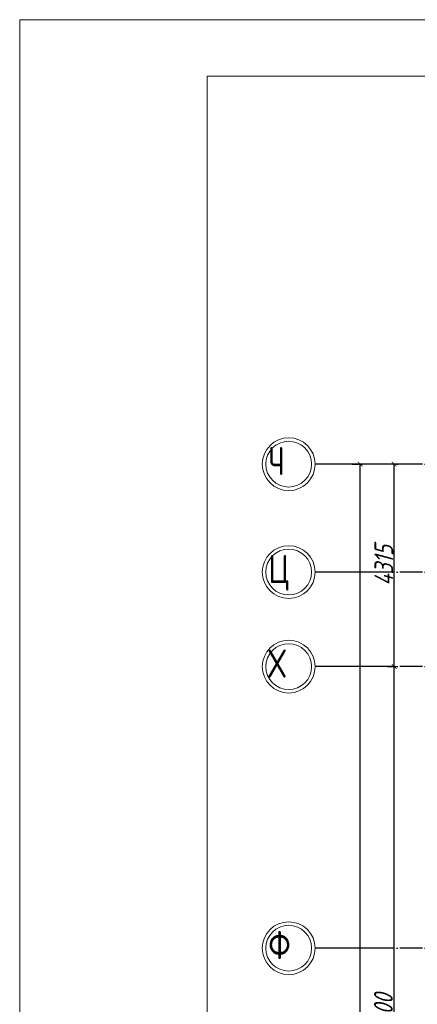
# Model space of a CAD drawing. Extents: x -4445 to 1909585, y 1860 to 289234.
# Tile 69 of 110: x 459283 to 467759, y 248833 to 269814. Entities that reach past the tile are written whole.
import ezdxf

# ---------------------------------------------------------------- set-up
doc = ezdxf.new("R2010")
doc.units = 0
doc.header["$LTSCALE"] = 0.5
doc.header["$MEASUREMENT"] = 0
doc.header["$PDMODE"] = 34
doc.header["$PDSIZE"] = 3
doc.linetypes.add('ACAD_ISO04W100', pattern=[30, 24, -3, 0, -3])
doc.layers.get('0').update_dxf_attribs({"linetype": 'CONTINUOUS', "lineweight": 18})
doc.layers.get('DEFPOINTS').update_dxf_attribs({"color": 2, "linetype": 'CONTINUOUS', "lineweight": 13})
doc.layers.add('os', color=3, linetype='CONTINUOUS')
doc.styles.get("Standard").update_dxf_attribs({"font": 'spds.shx', "oblique": 15})
doc.dimstyles.new('ISO-25', dxfattribs={"dimtxt": 400, "dimasz": 100, "dimexe": 50, "dimexo": 50, "dimgap": 20, "dimtad": 1, "dimdec": 0, "dimtxsty": 'Standard', "dimblk": 'ARCHTICK', "dimcen": 20, "dimclrd": 1, "dimclre": 1, "dimadec": 0, "dimazin": 0, "dimtfac": 1, "dimtdec": 0, "dimtmove": 0, "dimatfit": 3, "dimldrblk": 'ARCHTICK', "dimfxl": 1, "dimarcsym": 0})

# ---------------------------------------------------------------- blocks, each defined once
blk = doc.blocks.new('_ArchTick')
at = {"color": 0, "linetype": 'ByBlock', "const_width": 0.15}
blk.add_lwpolyline([(-0.5, -0.5), (0.5, 0.5)], dxfattribs=at)
blk = doc.blocks.new('*D2712')
at = {"color": 1, "lineweight": -2, "transparency": 16777216}
for p, q in [((467116, 256029), (467315, 256029)), ((467265, 241029), (467265, 256029)), ((467116, 241029), (467315, 241029))]:
    blk.add_line(p, q, dxfattribs=at)
at = {"layer": 'DEFPOINTS', "color": 0, "transparency": 16777216}
for p in [(467066, 256029), (467265, 256029), (467066, 241029)]:
    blk.add_point(p, dxfattribs=at)
at = {"color": 1, "lineweight": -2, "transparency": 16777216, "xscale": 100, "yscale": 100, "zscale": 100}
for p, rotation in [((467265, 256029), 90), ((467265, 241029), 270)]:
    blk.add_blockref('_ArchTick', p, dxfattribs=dict(at, rotation=rotation))
at = {"color": 0, "transparency": 16777216, "insert": (467036, 248529), "char_height": 400, "attachment_point": 5, "rotation": 90}
blk.add_mtext('15000', dxfattribs=at)
blk = doc.blocks.new('*D2713')
at = {"color": 1, "lineweight": -2, "transparency": 16777216}
for p, q in [((467580, 260344), (467215, 260344)), ((467265, 256029), (467265, 260344)), ((467116, 256029), (467315, 256029))]:
    blk.add_line(p, q, dxfattribs=at)
at = {"layer": 'DEFPOINTS', "color": 0, "transparency": 16777216}
for p in [(467265, 260344), (467630, 260344), (467066, 256029)]:
    blk.add_point(p, dxfattribs=at)
at = {"color": 1, "lineweight": -2, "transparency": 16777216, "xscale": 100, "yscale": 100, "zscale": 100}
for p, rotation in [((467265, 260344), 90), ((467265, 256029), 270)]:
    blk.add_blockref('_ArchTick', p, dxfattribs=dict(at, rotation=rotation))
at = {"color": 0, "transparency": 16777216, "insert": (467045, 258186), "char_height": 400, "attachment_point": 5, "rotation": 90}
blk.add_mtext('4315', dxfattribs=at)
blk = doc.blocks.new('*D2716')
at = {"color": 1, "lineweight": -2, "transparency": 16777216}
for p, q in [((466373, 260344), (466591, 260344)), ((466541, 206029), (466541, 260344)), ((466373, 206029), (466591, 206029))]:
    blk.add_line(p, q, dxfattribs=at)
at = {"layer": 'DEFPOINTS', "color": 0, "transparency": 16777216}
for p in [(466323, 260344), (466541, 260344), (466323, 206029)]:
    blk.add_point(p, dxfattribs=at)
at = {"color": 1, "lineweight": -2, "transparency": 16777216, "xscale": 100, "yscale": 100, "zscale": 100}
for p, rotation in [((466541, 260344), 90), ((466541, 206029), 270)]:
    blk.add_blockref('_ArchTick', p, dxfattribs=dict(at, rotation=rotation))
at = {"color": 0, "transparency": 16777216, "insert": (466313, 233186), "char_height": 400, "attachment_point": 5, "rotation": 90}
blk.add_mtext('54315', dxfattribs=at)

msp = doc.modelspace()

# ---------------------------------------------------------------- linework, layer by layer
for points in [[(459282.549, 185814.276), (459282.549, 269814.276), (578082.549, 269814.276), (578082.549, 185814.276)], [(463282.549, 187014.276), (463282.549, 268614.276), (576882.549, 268614.276), (576882.549, 187014.276)]]:
    msp.add_lwpolyline(points, close=True)
at = {"layer": 'os', "color": 0}
for p, q in [((467065.931, 260343.622), (465580.029, 260343.622)), ((467065.931, 258043.622), (465580.029, 258043.622)), ((467065.931, 256028.622), (465580.029, 256028.622)), ((467065.931, 250028.622), (465580.029, 250028.622))]:
    msp.add_line(p, q, dxfattribs=at)
at = {"layer": 'os', "color": 3, "linetype": 'ACAD_ISO04W100', "ltscale": 40}
for p, q in [((558481.194, 260343.622), (467065.931, 260343.622)), ((558481.194, 258043.622), (467065.931, 258043.622)), ((558481.194, 256028.622), (467065.931, 256028.622)), ((558481.194, 250028.622), (467065.931, 250028.622))]:
    msp.add_line(p, q, dxfattribs=at)
at = {"layer": 'os', "color": 0, "lineweight": 0}
for centre, radius in [((465017.529, 260343.622), 562.5), ((465017.529, 260343.622), 487.5), ((465017.529, 258043.622), 562.5), ((465017.529, 258043.622), 487.5), ((465017.529, 256028.622), 562.5), ((465017.529, 256028.622), 487.5), ((465017.529, 250028.622), 562.5), ((465017.529, 250028.622), 487.5)]:
    msp.add_circle(centre, radius, dxfattribs=at)

# ---------------------------------------------------------------- texts
at = {"ltscale": 50}
for s, p in [('Ч', (464582.35, 260110.005)), ('Ц', (464582.35, 257810.005)), ('Х', (464582.35, 255795.005)), ('Ф', (464582.35, 249795.005))]:
    msp.add_text(s, height=600, dxfattribs=at).set_placement(p)

# ---------------------------------------------------------------- dimensions: what is measured, and where the dimension line sits
for base, p1, p2, picture, middle in [((466540.825, 260343.622), (466322.98, 206028.622), (466322.98, 260343.622), '*D2716', (466312.541, 233186.122)), ((467264.562, 256028.622), (467065.931, 241028.622), (467065.931, 256028.622), '*D2712', (467036.278, 248528.622))]:
    dim = msp.add_linear_dim(base=base, p1=p1, p2=p2, angle=90, dimstyle='ISO-25')
    dim.commit()
    dim.dimension.update_dxf_attribs({"geometry": picture, "text_midpoint": middle})
dim = msp.add_linear_dim(base=(467264.562, 260343.622), p1=(467065.931, 256028.622), p2=(467629.943, 260343.622), angle=90, dimstyle='ISO-25', override={"dimtmove": 1})
dim.commit()
dim.dimension.update_dxf_attribs({"geometry": '*D2713', "text_midpoint": (467044.562, 258186.122)})

doc.saveas('drawing.dxf')
